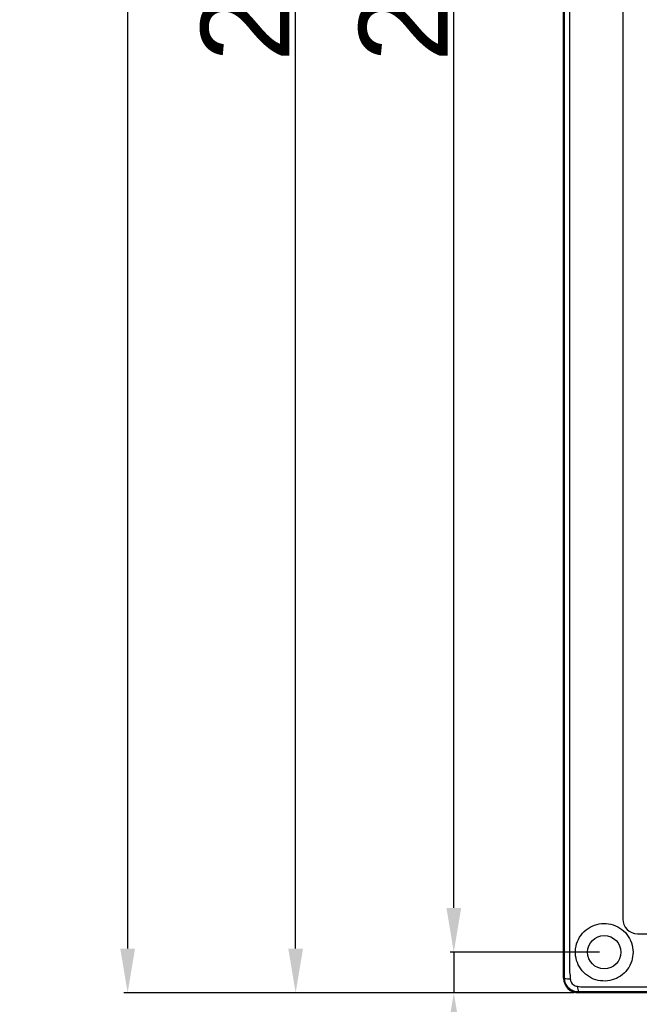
# Model space of a CAD drawing. Header units: millimetres. Extents: x 7146 to 9164, y -1568 to -663.
# Tile 4 of 187: x 7146 to 7230, y -1425 to -1291. Entities that reach past the tile are written whole.
import ezdxf

# ---------------------------------------------------------------- set-up
doc = ezdxf.new("R2010")
doc.units = ezdxf.units.MM
doc.header["$LTSCALE"] = 3
doc.header["$PDSIZE"] = -1
doc.styles.get("Standard").update_dxf_attribs({"font": 'arial.ttf', "height": 12})
doc.dimstyles.new('ISO-25', dxfattribs={"dimtxt": 12, "dimasz": 6, "dimexe": 0.5, "dimexo": 0.625, "dimtad": 1, "dimdec": 1, "dimdsep": 46, "dimtxsty": 'Standard', "dimcen": 0, "dimclrd": 256, "dimclre": 256, "dimadec": 0, "dimazin": 0, "dimtfac": 1, "dimtdec": 1, "dimtmove": 0, "dimatfit": 3, "dimfxl": 1, "dimlwd": 30, "dimlwe": 30, "dimarcsym": 0})

# ---------------------------------------------------------------- blocks, each defined once
blk = doc.blocks.new('*D254')
at = {"lineweight": 30}
for p, q in [((7205.06, -1411.62), (7205.06, -1405.62)), ((7224.81, -1417.62), (7204.56, -1417.62)), ((7205.06, -1417.62), (7205.06, -1423.12)), ((7221.31, -1423.12), (7204.56, -1423.12)), ((7205.06, -1429.12), (7205.06, -1458.31))]:
    blk.add_line(p, q, dxfattribs=at)
for points in [[(7204.06, -1411.62), (7206.06, -1411.62), (7205.06, -1417.62)], [(7204.06, -1429.12), (7206.06, -1429.12), (7205.06, -1423.12)]]:
    blk.add_solid(points)
at = {"layer": 'Defpoints', "color": 0}
for p in [(7225.44, -1417.62), (7205.06, -1423.12), (7221.94, -1423.12)]:
    blk.add_point(p, dxfattribs=at)
at = {"color": 0, "insert": (7198.33, -1446.71), "char_height": 12, "attachment_point": 5, "rotation": 90}
blk.add_mtext('5.5', dxfattribs=at)
blk = doc.blocks.new('*D255')
at = {"lineweight": 30}
for p, q in [((7224.81, -1148.62), (7204.56, -1148.62)), ((7205.06, -1411.62), (7205.06, -1154.62)), ((7224.81, -1417.62), (7204.56, -1417.62))]:
    blk.add_line(p, q, dxfattribs=at)
for points in [[(7204.06, -1154.62), (7206.06, -1154.62), (7205.06, -1148.62)], [(7204.06, -1411.62), (7206.06, -1411.62), (7205.06, -1417.62)]]:
    blk.add_solid(points)
at = {"layer": 'Defpoints', "color": 0}
for p in [(7205.06, -1148.62), (7225.44, -1148.62), (7225.44, -1417.62)]:
    blk.add_point(p, dxfattribs=at)
at = {"color": 0, "insert": (7198.31, -1283.12), "char_height": 12, "attachment_point": 5, "rotation": 90}
blk.add_mtext('269', dxfattribs=at)
blk = doc.blocks.new('*D259')
at = {"lineweight": 30}
for p, q in [((7221.31, -803.12), (7160.39, -803.12)), ((7160.89, -809.12), (7160.89, -1417.12)), ((7221.31, -1423.12), (7160.39, -1423.12))]:
    blk.add_line(p, q, dxfattribs=at)
for points in [[(7159.89, -809.12), (7161.89, -809.12), (7160.89, -803.12)], [(7159.89, -1417.12), (7161.89, -1417.12), (7160.89, -1423.12)]]:
    blk.add_solid(points)
at = {"layer": 'Defpoints', "color": 0}
for p in [(7221.94, -803.12), (7160.89, -1423.12), (7221.94, -1423.12)]:
    blk.add_point(p, dxfattribs=at)
at = {"color": 0, "insert": (7154.14, -1139.73), "char_height": 12, "attachment_point": 5, "rotation": 90}
blk.add_mtext('620', dxfattribs=at)
blk = doc.blocks.new('*D264')
at = {"lineweight": 30}
for p, q in [((7221.31, -1143.12), (7183.14, -1143.12)), ((7183.64, -1417.12), (7183.64, -1149.12)), ((7221.31, -1423.12), (7183.14, -1423.12))]:
    blk.add_line(p, q, dxfattribs=at)
for points in [[(7182.64, -1149.12), (7184.64, -1149.12), (7183.64, -1143.12)], [(7182.64, -1417.12), (7184.64, -1417.12), (7183.64, -1423.12)]]:
    blk.add_solid(points)
at = {"layer": 'Defpoints', "color": 0}
for p in [(7183.64, -1143.12), (7221.94, -1143.12), (7221.94, -1423.12)]:
    blk.add_point(p, dxfattribs=at)
at = {"color": 0, "insert": (7176.89, -1283.12), "char_height": 12, "attachment_point": 5, "rotation": 90}
blk.add_mtext('280', dxfattribs=at)

msp = doc.modelspace()

# ---------------------------------------------------------------- linework, layer by layer
at = {"linetype": 'Continuous', "lineweight": 30}
for p, q in [((7219.94, -1421.12), (7219.94, -1145.12)), ((7227.94, -1153.12), (7227.94, -1413.12)), ((7229.94, -1415.12), (7361.94, -1415.12)), ((7219.94, -1421.12), (7220.06, -1421.12)), ((7221.94, -1423.12), (7221.94, -1423)), ((7507.94, -1423.12), (7221.94, -1423.12))]:
    msp.add_line(p, q, dxfattribs=at)
at = {"linetype": 'Continuous', "lineweight": 30, "flags": 128}
for points in [[(7220.74, -1145.92), (7220.74, -1145.92), (7220.74, -1147.92), (7220.74, -1155.92), (7220.74, -1187.92), (7220.74, -1315.92), (7220.74, -1363.12), (7220.74, -1409.47), (7220.74, -1420.32), (7220.74, -1420.32)], [(7222.74, -1422.32), (7222.74, -1422.32), (7224.74, -1422.32), (7232.74, -1422.32), (7264.74, -1422.32), (7392.74, -1422.32), (7449.92, -1422.32), (7496.29, -1422.32), (7507.13, -1422.32), (7507.13, -1422.32)]]:
    msp.add_lwpolyline(points, dxfattribs=at)
at = {"linetype": 'Continuous', "lineweight": 30}
msp.add_circle((7225.44, -1417.62), 2.25, dxfattribs=at)
for centre, radius, start, end in [((7229.94, -1413.12), 2, 179.9996, 270.0003), ((7221.94, -1421.12), 2, 180, 270), ((7220.69, -1419.34), 1.88, 250.4553, 274.2306), ((7223.72, -1422.37), 1.89, 175.7707, 199.5224)]:
    msp.add_arc(centre, radius, start, end, dxfattribs=at)
for points, knots in [([(7220.06, -1421.12), (7220.06, -1420.15), (7220.07, -1418.21), (7220.06, -1414.33), (7220.07, -1399.49), (7220.05, -1337.92), (7220.06, -1260.67), (7220.07, -1189.92), (7220.06, -1165.04), (7220.07, -1155.98), (7220.07, -1150.54), (7220.06, -1146.93), (7220.06, -1145.12)], [0, 0, 0, 0, 0.010538, 0.021101, 0.042213, 0.171827, 0.690284, 0.88183, 0.940899, 0.960618, 0.980336, 1, 1, 1, 1]), ([(7229.34, -1417.62), (7229.3, -1417.19), (7229.21, -1416.33), (7228.56, -1415.17), (7227.59, -1414.28), (7226.37, -1413.76), (7225.05, -1413.67), (7223.78, -1414.01), (7222.68, -1414.75), (7221.88, -1415.84), (7221.49, -1417.12), (7221.55, -1418.43), (7222.02, -1419.64), (7222.85, -1420.64), (7223.97, -1421.31), (7225.23, -1421.58), (7226.51, -1421.44), (7227.68, -1420.89), (7228.62, -1420), (7229.23, -1418.86), (7229.3, -1418.02), (7229.34, -1417.62)], [0, 0, 0, 0, 0.0527249, 0.1054602, 0.1582655, 0.2116048, 0.2642332, 0.3172745, 0.3714964, 0.4265675, 0.4807074, 0.5327818, 0.5839578, 0.6369665, 0.6891645, 0.7408415, 0.7925296, 0.8438306, 0.8966511, 0.9513012, 1, 1, 1, 1]), ([(7220.74, -1420.32), (7220.74, -1420.32), (7220.8, -1420.61), (7220.81, -1420.92), (7220.83, -1421.22)], [0, 0, 0, 0, 0.000066, 1, 1, 1, 1]), ([(7221.94, -1423), (7221.73, -1422.98), (7221.31, -1422.94), (7220.75, -1422.62), (7220.33, -1422.15), (7220.09, -1421.62), (7220.07, -1421.27), (7220.06, -1421.12)], [0, 0, 0, 0, 0.212002, 0.424405, 0.636565, 0.848511, 1, 1, 1, 1]), ([(7220.83, -1421.22), (7220.84, -1421.3), (7220.86, -1421.48), (7221, -1421.76), (7221.22, -1422), (7221.51, -1422.18), (7221.73, -1422.21), (7221.83, -1422.23)], [0, 0, 0, 0, 0.149117, 0.361709, 0.576571, 0.790488, 1, 1, 1, 1]), ([(7221.83, -1422.23), (7222.13, -1422.27), (7222.44, -1422.32), (7222.74, -1422.32), (7222.74, -1422.32)], [0, 0, 0, 0, 0.999935, 1, 1, 1, 1]), ([(7250.4, -1422.98), (7247.99, -1422.98), (7242.04, -1422.97), (7232.54, -1422.97), (7225.47, -1422.99), (7221.94, -1423)], [0, 0, 0, 0, 0.253764, 0.627207, 1, 1, 1, 1])]:
    msp.add_open_spline(points, degree=3, knots=knots, dxfattribs=at)

# ---------------------------------------------------------------- dimensions: what is measured, and where the dimension line sits
dim = msp.add_linear_dim(base=(7160.89, -1423.12), p1=(7221.94, -803.12), p2=(7221.94, -1423.12), angle=90, dimstyle='ISO-25')
dim.commit()
dim.dimension.update_dxf_attribs({"geometry": '*D259', "text_midpoint": (7160.89, -1139.73), "dimtype": 160})
for base, p1, p2, picture, middle in [((7183.64, -1143.12), (7221.94, -1423.12), (7221.94, -1143.12), '*D264', (7176.89, -1283.12)), ((7205.06, -1148.62), (7225.44, -1417.62), (7225.44, -1148.62), '*D255', (7198.31, -1283.12)), ((7205.06, -1423.12), (7225.44, -1417.62), (7221.94, -1423.12), '*D254', (7198.33, -1446.71))]:
    dim = msp.add_linear_dim(base=base, p1=p1, p2=p2, angle=90, dimstyle='ISO-25')
    dim.commit()
    dim.dimension.update_dxf_attribs({"geometry": picture, "text_midpoint": middle})

doc.saveas('drawing.dxf')
